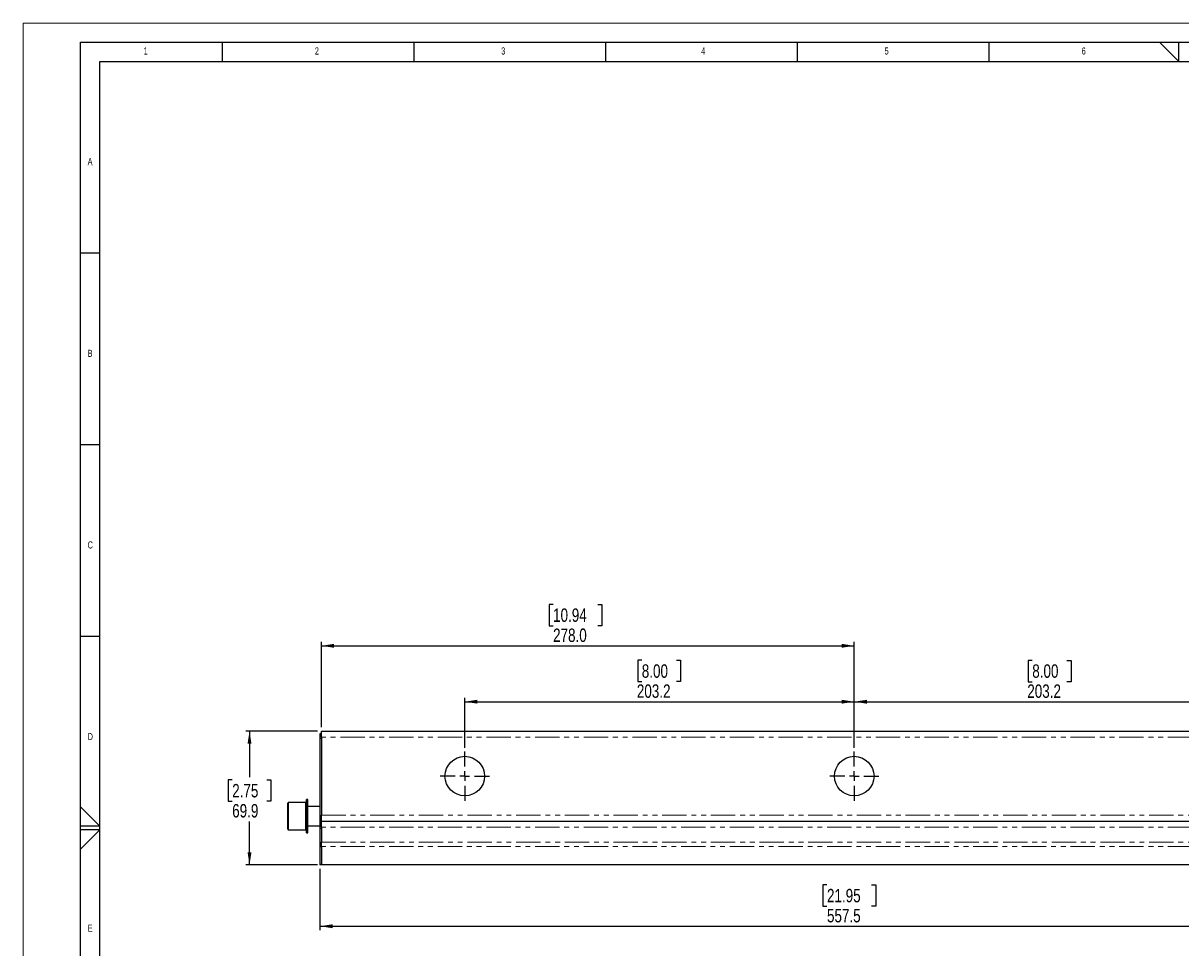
# Model space of a CAD drawing. Header units: millimetres. Extents: x 0 to 594, y 0 to 420.
# Tile 2 of 4: x 0 to 302, y 179 to 420. Entities that reach past the tile are written whole.
import ezdxf

# ---------------------------------------------------------------- set-up
doc = ezdxf.new("R2010")
doc.units = ezdxf.units.MM
doc.linetypes.add('PHANTOM', pattern=[12.7, 6.35, -1.27, 1.27, -1.27, 1.27, -1.27])
for name, color, linetype in [('FORMAT', 7, 'Continuous'), ('OUTLINE', 7, 'Continuous'), ('SLD-0', 7, 'Continuous')]:
    doc.layers.add(name, color=color, linetype=linetype)
doc.styles.add('SLDTEXTSTYLE0', font='TXT', dxfattribs={"width": 0.75})
doc.dimstyles.new('SLDDIMSTYLE0', dxfattribs={"dimtxt": 3.5, "dimasz": 3.302, "dimexe": 0, "dimexo": 0.0625, "dimgap": 0.875, "dimtad": 0, "dimtih": 1, "dimtoh": 1, "dimdec": 1, "dimlfac": 2, "dimrnd": 1e-09, "dimzin": 12, "dimdsep": 46, "dimtxsty": 'SLDTEXTSTYLE0', "dimsah": 1, "dimcen": 0.09, "dimadec": 0, "dimazin": 3, "dimtfac": 1, "dimtdec": 1, "dimtofl": 0, "dimtmove": 0, "dimatfit": 3, "dimfxl": 1, "dimfrac": 2, "dimtolj": 1, "dimtzin": 12, "dimarcsym": 0})
doc.dimstyles.new('SLDDIMSTYLE2', dxfattribs={"dimtxt": 3.5, "dimasz": 3.302, "dimexe": 0, "dimexo": 0.0625, "dimgap": 0.875, "dimtad": 0, "dimtih": 1, "dimtoh": 1, "dimdec": 1, "dimlfac": 2, "dimrnd": 1e-09, "dimzin": 4, "dimdsep": 46, "dimtxsty": 'SLDTEXTSTYLE0', "dimsah": 1, "dimcen": 0.09, "dimadec": 0, "dimazin": 1, "dimtfac": 1, "dimtdec": 1, "dimtofl": 0, "dimtmove": 0, "dimatfit": 3, "dimfxl": 1, "dimfrac": 2, "dimtolj": 1, "dimtzin": 12, "dimarcsym": 0})

# ---------------------------------------------------------------- blocks, each defined once
blk = doc.blocks.new('_D')
at = {"layer": 'SLD-0', "transparency": 16777216}
for p, q in [((76.81, 235.29), (58.05, 235.29)), ((59.05, 235.29), (59.05, 223.24)), ((54.53, 222.53), (53.46, 222.53)), ((53.46, 222.53), (53.46, 216.98)), ((63.58, 222.53), (64.64, 222.53)), ((64.64, 222.53), (64.64, 216.98)), ((53.46, 216.98), (54.53, 216.98)), ((64.64, 216.98), (63.58, 216.98)), ((59.05, 200.37), (59.05, 211.74)), ((76.81, 200.37), (58.05, 200.37))]:
    blk.add_line(p, q, dxfattribs=at)
for points in [[(59.05, 235.29), (58.54, 231.99), (59.56, 231.99)], [(59.05, 200.37), (59.56, 203.67), (58.54, 203.67)]]:
    blk.add_solid(points, dxfattribs=at)
at = {"layer": 'SLD-0', "transparency": 16777216, "char_height": 3.5, "attachment_point": 1, "style": 'SLDTEXTSTYLE0'}
for s, insert in [('2.75', (54.53, 221.49)), ('69.9', (54.53, 216.25))]:
    blk.add_mtext(s, dxfattribs=dict(at, insert=insert))
blk = doc.blocks.new('_D_1')
at = {"layer": 'SLD-0', "transparency": 16777216}
for p, q in [((77.43, 199.37), (77.43, 183.37)), ((356.17, 199.37), (356.17, 183.37)), ((209.69, 195.16), (208.63, 195.16)), ((208.63, 195.16), (208.63, 189.61)), ((221.33, 195.16), (222.4, 195.16)), ((222.4, 195.16), (222.4, 189.61)), ((208.63, 189.61), (209.69, 189.61)), ((222.4, 189.61), (221.33, 189.61)), ((77.43, 184.37), (356.17, 184.37))]:
    blk.add_line(p, q, dxfattribs=at)
for points in [[(77.43, 184.37), (80.73, 183.86), (80.73, 184.88)], [(356.17, 184.37), (352.87, 184.88), (352.87, 183.86)]]:
    blk.add_solid(points, dxfattribs=at)
at = {"layer": 'SLD-0', "transparency": 16777216, "char_height": 3.5, "attachment_point": 1, "style": 'SLDTEXTSTYLE0'}
for s, insert in [('21.95', (209.69, 194.12)), ('557.5', (209.69, 188.88))]:
    blk.add_mtext(s, dxfattribs=dict(at, insert=insert))
blk = doc.blocks.new('_D_2')
at = {"layer": 'SLD-0', "transparency": 16777216}
for p, q in [((161.38, 253.75), (160.31, 253.75)), ((160.31, 253.75), (160.31, 248.19)), ((170.43, 253.75), (171.5, 253.75)), ((171.5, 253.75), (171.5, 248.19)), ((160.31, 248.19), (161.38, 248.19)), ((171.5, 248.19), (170.43, 248.19)), ((115.2, 230.96), (115.2, 243.95)), ((115.2, 242.95), (216.8, 242.95)), ((216.8, 230.96), (216.8, 243.95))]:
    blk.add_line(p, q, dxfattribs=at)
for points in [[(115.2, 242.95), (118.5, 242.45), (118.5, 243.46)], [(216.8, 242.95), (213.5, 243.46), (213.5, 242.45)]]:
    blk.add_solid(points, dxfattribs=at)
at = {"layer": 'SLD-0', "transparency": 16777216, "char_height": 3.5, "attachment_point": 1, "style": 'SLDTEXTSTYLE0'}
for s, insert in [('8.00', (161.38, 252.7)), ('203.2', (160.09, 247.47))]:
    blk.add_mtext(s, dxfattribs=dict(at, insert=insert))
blk = doc.blocks.new('_D_3')
at = {"layer": 'SLD-0', "transparency": 16777216}
for p, q in [((263.24, 253.74), (262.17, 253.74)), ((262.17, 253.74), (262.17, 248.18)), ((272.29, 253.74), (273.35, 253.74)), ((273.35, 253.74), (273.35, 248.18)), ((262.17, 248.18), (263.24, 248.18)), ((273.35, 248.18), (272.29, 248.18)), ((216.8, 230.96), (216.8, 243.95)), ((216.8, 242.95), (318.4, 242.95)), ((318.4, 230.96), (318.4, 243.95))]:
    blk.add_line(p, q, dxfattribs=at)
for points in [[(216.8, 242.95), (220.1, 242.44), (220.1, 243.45)], [(318.4, 242.95), (315.1, 243.45), (315.1, 242.44)]]:
    blk.add_solid(points, dxfattribs=at)
at = {"layer": 'SLD-0', "transparency": 16777216, "char_height": 3.5, "attachment_point": 1, "style": 'SLDTEXTSTYLE0'}
for s, insert in [('8.00', (263.24, 252.7)), ('203.2', (261.94, 247.46))]:
    blk.add_mtext(s, dxfattribs=dict(at, insert=insert))
blk = doc.blocks.new('_D_6')
at = {"layer": 'OUTLINE', "transparency": 16777216}
for p, q in [((138.24, 268.33), (137.18, 268.33)), ((137.18, 268.33), (137.18, 262.78)), ((149.88, 268.33), (150.95, 268.33)), ((150.95, 268.33), (150.95, 262.78)), ((137.18, 262.78), (138.24, 262.78)), ((150.95, 262.78), (149.88, 262.78)), ((77.81, 236.29), (77.81, 258.54)), ((77.81, 257.54), (216.8, 257.54)), ((216.8, 230.96), (216.8, 258.54))]:
    blk.add_line(p, q, dxfattribs=at)
for points in [[(77.81, 257.54), (81.12, 257.03), (81.12, 258.05)], [(216.8, 257.54), (213.5, 258.05), (213.5, 257.03)]]:
    blk.add_solid(points, dxfattribs=at)
at = {"layer": 'OUTLINE', "transparency": 16777216, "char_height": 3.5, "attachment_point": 1, "style": 'SLDTEXTSTYLE0'}
for s, insert in [('10.94', (138.24, 267.29)), ('278.0', (138.24, 262.05))]:
    blk.add_mtext(s, dxfattribs=dict(at, insert=insert))
blk = doc.blocks.new('SW_CENTERMARKSYMBOL_0')
at = {"layer": 'SLD-0', "color": 0}
for p, q in [((0, 2.5), (0, 6.41255)), ((-2.5, 0), (-6.41255, 0)), ((0, 0), (-1.25, 0)), ((0, 0), (0, 1.25)), ((0, 0), (0, -1.25)), ((0, 0), (1.25, 0)), ((2.5, 0), (6.41255, 0)), ((0, -2.5), (0, -6.41255))]:
    blk.add_line(p, q, dxfattribs=at)
blk = doc.blocks.new('SW_CENTERMARKSYMBOL_1')
at = {"layer": 'SLD-0', "color": 0}
for p, q in [((0, 2.5), (0, 6.41255)), ((-2.5, 0), (-6.41255, 0)), ((0, 0), (-1.25, 0)), ((0, 0), (0, 1.25)), ((0, 0), (0, -1.25)), ((0, 0), (1.25, 0)), ((2.5, 0), (6.41255, 0)), ((0, -2.5), (0, -6.41255))]:
    blk.add_line(p, q, dxfattribs=at)

msp = doc.modelspace()

# ---------------------------------------------------------------- linework, layer by layer
at = {"color": 7, "linetype": 'Continuous', "lineweight": 18}
for p, q in [((0, 0), (0, 420)), ((0, 420), (594, 420))]:
    msp.add_line(p, q, dxfattribs=at)
at = {"color": 7, "linetype": 'Continuous', "lineweight": 25}
for p, q in [((77.814, 234.532), (77.433, 234.532)), ((77.433, 234.532), (77.433, 233.325)), ((77.433, 233.325), (77.433, 213.005)), ((77.814, 235.294), (355.791, 235.294)), ((77.814, 233.706), (77.814, 235.294)), ((77.814, 233.706), (77.814, 213.386)), ((69.166, 216.638), (69.051, 216.438)), ((69.051, 213.069), (69.051, 216.438)), ((73.677, 216.638), (69.166, 216.638)), ((69.166, 216.638), (69.166, 213.069)), ((74.258, 217.438), (73.877, 217.438)), ((73.877, 213.069), (73.877, 217.438)), ((74.258, 213.069), (74.258, 217.438)), ((77.433, 215.569), (74.258, 215.569)), ((69.051, 209.7), (69.051, 213.069)), ((69.166, 213.069), (69.166, 209.5)), ((73.877, 208.7), (73.877, 213.069)), ((74.258, 208.7), (74.258, 213.069)), ((77.433, 213.005), (77.433, 211.037)), ((77.814, 211.799), (77.814, 213.386)), ((77.814, 210.211), (77.814, 211.799)), ((77.814, 211.799), (355.791, 211.799)), ((69.051, 209.7), (69.166, 209.5)), ((69.166, 209.5), (73.677, 209.5)), ((73.877, 208.7), (74.258, 208.7)), ((74.258, 210.569), (77.433, 210.569)), ((77.814, 211.037), (77.433, 211.037)), ((77.433, 211.037), (77.433, 209.83)), ((77.433, 209.83), (77.433, 205.918)), ((77.814, 210.211), (77.814, 206.294)), ((77.433, 205.918), (77.433, 205.095)), ((77.814, 205.21), (77.814, 206.294)), ((77.433, 205.095), (77.433, 200.577)), ((77.814, 205.21), (77.814, 200.477)), ((77.433, 200.577), (77.433, 200.369)), ((77.814, 200.369), (77.433, 200.369)), ((77.814, 200.369), (77.814, 200.477)), ((355.791, 200.369), (77.814, 200.369))]:
    msp.add_line(p, q, dxfattribs=at)
at = {"color": 8, "linetype": 'PHANTOM', "lineweight": 18}
for p, q in [((77.814, 233.325), (77.433, 233.325)), ((355.791, 233.706), (77.814, 233.706)), ((73.677, 213.069), (73.677, 216.638)), ((73.677, 209.5), (73.677, 213.069)), ((77.814, 213.005), (77.433, 213.005)), ((77.814, 213.386), (355.791, 213.386)), ((77.814, 209.83), (77.433, 209.83)), ((355.791, 210.211), (77.814, 210.211)), ((77.814, 205.918), (77.433, 205.918)), ((77.814, 206.294), (355.791, 206.294)), ((77.814, 205.095), (77.433, 205.095)), ((355.791, 205.21), (77.814, 205.21)), ((77.814, 200.577), (77.433, 200.577)), ((77.814, 200.477), (355.791, 200.477))]:
    msp.add_line(p, q, dxfattribs=at)
at = {"color": 7, "linetype": 'Continuous', "lineweight": 25}
for centre in [(115.203, 223.546), (216.803, 223.546)]:
    msp.add_circle(centre, 5.163, dxfattribs=at)
for centre, start, end in [((73.677, 216.438), 0, 90), ((73.677, 209.7), 270, 0)]:
    msp.add_arc(centre, 0.2, start, end, dxfattribs=at)
at = {"layer": 'FORMAT'}
for p, q in [((15, 415), (589, 415)), ((15, 5), (15, 415)), ((52, 410), (52, 415)), ((102, 410), (102, 415)), ((152, 410), (152, 415)), ((202, 410), (202, 415)), ((252, 410), (252, 415)), ((296.469, 415), (301.5, 410)), ((301.5, 410), (301.5, 415)), ((20, 10), (20, 410)), ((20, 410), (584, 410)), ((20, 360), (15, 360)), ((20, 310), (15, 310)), ((20, 260), (15, 260)), ((15, 215.515), (20, 210.5)), ((20, 210.5), (15, 210.5)), ((20, 209.5), (15, 209.5)), ((15, 204.485), (20, 209.5))]:
    msp.add_line(p, q, dxfattribs=at)

# ---------------------------------------------------------------- block references
at = {"layer": 'SLD-0'}
for name, p in [('SW_CENTERMARKSYMBOL_0', (115.203, 223.546)), ('SW_CENTERMARKSYMBOL_1', (216.803, 223.546))]:
    msp.add_blockref(name, p, dxfattribs=at)

# ---------------------------------------------------------------- texts
at = {"layer": 'FORMAT', "char_height": 1.852, "attachment_point": 1, "style": 'SLDTEXTSTYLE0'}
for s, insert in [('1', (31.435, 413.668)), ('2', (76.092, 413.668)), ('3', (124.713, 413.668)), ('4', (176.88, 413.668)), ('5', (224.713, 413.668)), ('6', (276.132, 413.668)), ('A', (16.822, 384.783)), ('B', (16.822, 334.783)), ('C', (16.822, 284.783)), ('D', (16.822, 234.783)), ('E', (16.822, 184.783))]:
    msp.add_mtext(s, dxfattribs=dict(at, insert=insert))

# ---------------------------------------------------------------- dimensions: what is measured, and where the dimension line sits
at = {"layer": 'OUTLINE'}
dim = msp.add_linear_dim(base=(216.803, 263.294), p1=(77.814, 235.294), p2=(216.803, 229.959), dimstyle='SLDDIMSTYLE2', dxfattribs=at)
dim.commit()
dim.dimension.update_dxf_attribs({"geometry": '_D_6', "text_midpoint": (144.061, 263.294), "dimtype": 160})
at = {"layer": 'SLD-0'}
for base, p1, p2, picture, middle in [((216.803, 248.706), (115.203, 229.959), (216.803, 229.959), '_D_2', (165.904, 248.706)), ((318.403, 248.699), (216.803, 229.959), (318.403, 229.959), '_D_3', (267.762, 248.699)), ((356.172, 190.121), (77.433, 200.369), (356.172, 200.369), '_D_1', (215.512, 190.121))]:
    dim = msp.add_linear_dim(base=base, p1=p1, p2=p2, dimstyle='SLDDIMSTYLE0', dxfattribs=at)
    dim.commit()
    dim.dimension.update_dxf_attribs({"geometry": picture, "text_midpoint": middle, "dimtype": 160})
dim = msp.add_linear_dim(base=(59.050845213, 200.368983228), p1=(77.813845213, 235.293983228), p2=(77.813845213, 200.368983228), angle=90, dimstyle='SLDDIMSTYLE0', dxfattribs=at)
dim.commit()
dim.dimension.update_dxf_attribs({"geometry": '_D', "text_midpoint": (59.050845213, 217.491973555), "dimtype": 160})

doc.saveas('drawing.dxf')
